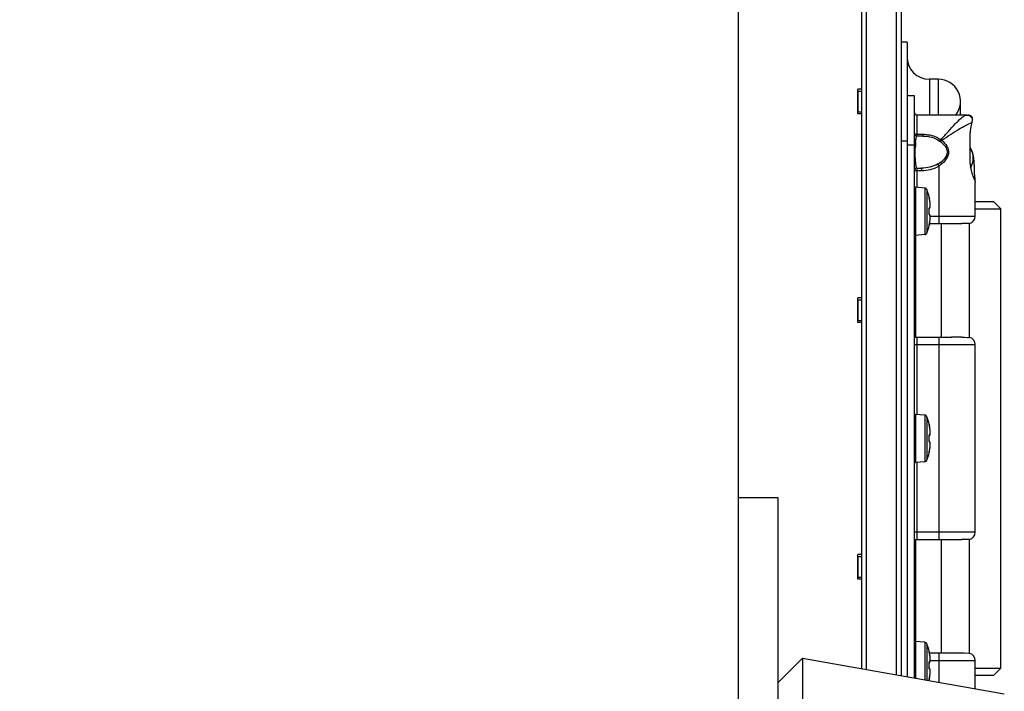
# Model space of a CAD drawing. Header units: millimetres. Extents: x 0 to 420, y 0 to 297.
# Tile 11 of 56: x 134 to 148, y 78 to 88. Entities that reach past the tile are written whole.
import ezdxf

# ---------------------------------------------------------------- set-up
doc = ezdxf.new("R2010")
doc.units = ezdxf.units.MM
doc.header["$LTSCALE"] = 23.1
doc.layers.get('0').update_dxf_attribs({"linetype": 'CONTINUOUS'})
for name, color, linetype in [('02___PRT_ALL_AXES', 7, 'CONTINUOUS'), ('AXES', 7, 'CONTINUOUS'), ('DIM_PILOTEES', 7, 'CONTINUOUS')]:
    doc.layers.add(name, color=color, linetype=linetype)
doc.styles.get("Standard").update_dxf_attribs({"font": 'txt', "width": 0.7})
doc.dimstyles.new('DIMSTYLE_1', dxfattribs={"dimtxt": 2.5, "dimasz": 3.5, "dimexe": 2, "dimexo": 0, "dimtad": 1, "dimlfac": 14.285714, "dimdsep": 46, "dimtxsty": 'Standard', "dimblk": '_FILLED', "dimblk1": '_FILLED', "dimblk2": '_FILLED', "dimcen": 0.09, "dimazin": 2, "dimtp": 0.8, "dimtm": 0.8, "dimtfac": 1, "dimtofl": 0, "dimtmove": 0, "dimatfit": 3, "dimldrblk": '_FILLED', "dimfxl": 0, "dimtolj": 1, "dimarcsym": 0})
doc.dimstyles.new('DIMSTYLE_2', dxfattribs={"dimtxt": 2.5, "dimasz": 3.5, "dimexe": 2, "dimexo": 0, "dimtad": 1, "dimlfac": 14.285714, "dimdsep": 46, "dimtxsty": 'Standard', "dimblk": '_FILLED', "dimblk1": '_FILLED', "dimblk2": '_FILLED', "dimcen": 0.09, "dimazin": 2, "dimtp": 1.2, "dimtm": 1.2, "dimtfac": 1, "dimtofl": 0, "dimtmove": 0, "dimatfit": 3, "dimldrblk": '_FILLED', "dimfxl": 0, "dimtolj": 1, "dimarcsym": 0})

# ---------------------------------------------------------------- blocks, each defined once
blk = doc.blocks.new('_FILLED')
at = {"color": 0, "linetype": 'ByBlock'}
blk.add_solid([(0, 0), (-1, 0.1429), (-1, -0.1429)], dxfattribs=at)
blk = doc.blocks.new('*D1')
at = {"layer": 'DIM_PILOTEES', "color": 2, "linetype": 'Continuous'}
for p, q in [((108.182, 123.596), (159.01, 123.596)), ((157.01, 123.596), (157.01, 97.906)), ((157.01, 72.216), (157.01, 97.906)), ((108.182, 72.216), (159.01, 72.216))]:
    blk.add_line(p, q, dxfattribs=at)
at = {"layer": 'DIM_PILOTEES', "color": 2, "linetype": 'Continuous', "xscale": 3.5, "yscale": 3.5, "zscale": 3.5}
for p, rotation in [((157.01, 123.596), 90), ((157.01, 72.216), 270)]:
    blk.add_blockref('_FILLED', p, dxfattribs=dict(at, rotation=rotation))
at = {"layer": 'DIM_PILOTEES', "color": 2, "linetype": 'Continuous', "insert": (153.885, 97.906), "char_height": 2.5, "width": 8.57143, "attachment_point": 2, "rotation": 90, "line_spacing_factor": 0.9}
blk.add_mtext('{\\ftxt;\\W0.0001;\\H0.0001;\\~}{\\ftxt;\\W2.2857142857;\\H2.5; }{\\ftxt;\\W0.0001;\\H0.0001;\\~}', dxfattribs=at)
blk = doc.blocks.new('*D2')
at = {"layer": 'DIM_PILOTEES', "color": 2, "linetype": 'Continuous'}
for p, q in [((72.622, 97.906), (72.622, 58.168)), ((143.742, 97.906), (143.742, 58.168)), ((72.622, 60.168), (108.182, 60.168)), ((143.742, 60.168), (108.182, 60.168))]:
    blk.add_line(p, q, dxfattribs=at)
at = {"layer": 'DIM_PILOTEES', "color": 2, "linetype": 'Continuous', "xscale": 3.5, "yscale": 3.5, "zscale": 3.5, "rotation": 180}
blk.add_blockref('_FILLED', (72.622, 60.168), dxfattribs=at)
at = {"layer": 'DIM_PILOTEES', "color": 2, "linetype": 'Continuous', "xscale": 3.5, "yscale": 3.5, "zscale": 3.5}
blk.add_blockref('_FILLED', (143.742, 60.168), dxfattribs=at)
at = {"layer": 'DIM_PILOTEES', "color": 2, "linetype": 'Continuous', "insert": (108.182, 63.293), "char_height": 2.5, "width": 10.17857, "attachment_point": 2, "line_spacing_factor": 0.9}
blk.add_mtext('{\\ftxt;\\W0.0001;\\H0.0001;\\~}{\\ftxt;\\W2.7142857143;\\H2.5; }{\\ftxt;\\W0.0001;\\H0.0001;\\~}', dxfattribs=at)
blk = doc.blocks.new('*D3')
at = {"layer": 'DIM_PILOTEES', "color": 2, "linetype": 'Continuous'}
for p, q in [((143.742, 125.906), (167.635, 125.906)), ((165.635, 125.906), (165.635, 97.906)), ((165.635, 69.906), (165.635, 97.906)), ((143.742, 69.906), (167.635, 69.906))]:
    blk.add_line(p, q, dxfattribs=at)
at = {"layer": 'DIM_PILOTEES', "color": 2, "linetype": 'Continuous', "xscale": 3.5, "yscale": 3.5, "zscale": 3.5}
for p, rotation in [((165.635, 125.906), 90), ((165.635, 69.906), 270)]:
    blk.add_blockref('_FILLED', p, dxfattribs=dict(at, rotation=rotation))
at = {"layer": 'DIM_PILOTEES', "color": 2, "linetype": 'Continuous', "insert": (162.51, 97.906), "char_height": 2.5, "width": 8.83929, "attachment_point": 2, "rotation": 90, "line_spacing_factor": 0.9}
blk.add_mtext('{\\ftxt;\\W0.0001;\\H0.0001;\\~}{\\ftxt;\\W2.3571428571;\\H2.5; }{\\ftxt;\\W0.0001;\\H0.0001;\\~}', dxfattribs=at)

msp = doc.modelspace()

# ---------------------------------------------------------------- linework, layer by layer
at = {"color": 7, "linetype": 'Continuous'}
for p, q in [((145.98153, 117.49725), (145.98153, 78.31436)), ((146.05153, 117.50969), (146.05153, 78.30192)), ((145.49153, 78.40147), (145.49153, 117.41014)), ((145.56153, 78.38903), (145.56153, 117.42258)), ((145.43553, 86.58832), (145.43553, 86.29432)), ((146.13553, 85.82182), (146.13553, 78.28698)), ((146.38689, 85.21401), (146.25575, 85.22549)), ((146.25575, 85.22549), (146.25575, 84.54215)), ((146.38689, 85.21401), (146.38689, 84.55362)), ((146.41668, 85.19125), (146.41668, 84.57639)), ((146.44791, 85.08459), (146.44862, 85.08436)), ((146.44841, 85.08051), (146.44804, 85.08299)), ((146.44841, 85.0804), (146.45057, 85.06961)), ((146.44914, 85.07658), (146.44883, 85.07818)), ((146.44949, 85.07482), (146.44914, 85.07658)), ((146.44988, 85.07291), (146.44949, 85.07482)), ((146.4503, 85.07091), (146.44988, 85.07291)), ((146.45059, 85.06958), (146.4503, 85.07091)), ((146.44799, 84.92761), (146.44786, 84.92368)), ((146.44786, 84.84752), (146.44807, 84.84264)), ((146.44791, 84.921), (146.44809, 84.92098)), ((146.44791, 84.8502), (146.44809, 84.85018)), ((146.44953, 84.92542), (146.44806, 84.92454)), ((146.44806, 84.92452), (146.44945, 84.92482)), ((146.44808, 84.92158), (146.4482, 84.9238)), ((146.44808, 84.84607), (146.44809, 84.84665)), ((146.44809, 84.84665), (146.44826, 84.85126)), ((146.4482, 84.9238), (146.44828, 84.92456)), ((146.44823, 84.92755), (146.44984, 84.9279)), ((146.4488, 84.88205), (146.44879, 84.88382)), ((146.44879, 84.87762), (146.4488, 84.88205)), ((146.46318, 84.97128), (146.46317, 84.97167)), ((146.45056, 84.69885), (146.44842, 84.68811)), ((146.44864, 84.68842), (146.45025, 84.69647)), ((146.44964, 84.69444), (146.45001, 84.69622)), ((146.45025, 84.69647), (146.45059, 84.69806)), ((146.45059, 84.69806), (146.45042, 84.698)), ((146.44862, 84.68328), (146.44791, 84.68368)), ((146.44804, 84.68536), (146.44832, 84.68739)), ((146.44841, 84.68713), (146.44832, 84.68739)), ((146.44841, 84.68713), (146.44864, 84.68842)), ((146.44853, 84.68859), (146.44875, 84.68983)), ((146.44875, 84.68983), (146.44901, 84.69122)), ((146.44901, 84.69122), (146.44931, 84.69277)), ((146.44931, 84.69277), (146.44964, 84.69444)), ((146.38689, 84.55362), (146.25575, 84.54215)), ((145.43553, 83.63082), (145.43553, 83.33682)), ((146.38689, 81.99401), (146.25575, 82.00549)), ((146.25575, 82.00549), (146.25575, 81.32215)), ((146.38689, 81.99401), (146.38689, 81.33362)), ((146.41668, 81.97125), (146.41668, 81.35639)), ((146.44791, 81.86459), (146.44862, 81.86436)), ((146.44841, 81.86051), (146.44804, 81.86299)), ((146.44841, 81.8604), (146.45057, 81.84961)), ((146.44914, 81.85658), (146.44883, 81.85818)), ((146.44949, 81.85482), (146.44914, 81.85658)), ((146.44988, 81.85291), (146.44949, 81.85482)), ((146.4503, 81.85091), (146.44988, 81.85291)), ((146.45059, 81.84958), (146.4503, 81.85091)), ((146.44799, 81.70761), (146.44786, 81.70368)), ((146.44786, 81.62752), (146.44807, 81.62264)), ((146.44791, 81.701), (146.44809, 81.70098)), ((146.44791, 81.6302), (146.44809, 81.63018)), ((146.44953, 81.70542), (146.44806, 81.70454)), ((146.44806, 81.70452), (146.44945, 81.70482)), ((146.44808, 81.70158), (146.4482, 81.7038)), ((146.44808, 81.62607), (146.44809, 81.62665)), ((146.44809, 81.62665), (146.44826, 81.63126)), ((146.4482, 81.7038), (146.44828, 81.70456)), ((146.44823, 81.70755), (146.44984, 81.7079)), ((146.4488, 81.66205), (146.44879, 81.66382)), ((146.44879, 81.65762), (146.4488, 81.66205)), ((146.46318, 81.75128), (146.46317, 81.75167)), ((146.44862, 81.46328), (146.44791, 81.46368)), ((146.44804, 81.46536), (146.44832, 81.46739)), ((146.44841, 81.46713), (146.44832, 81.46739)), ((146.44841, 81.46713), (146.44864, 81.46842)), ((146.45056, 81.47885), (146.44842, 81.46811)), ((146.44853, 81.46859), (146.44875, 81.46983)), ((146.44864, 81.46842), (146.45025, 81.47647)), ((146.44875, 81.46983), (146.44901, 81.47122)), ((146.44901, 81.47122), (146.44931, 81.47277)), ((146.44931, 81.47277), (146.44964, 81.47444)), ((146.44964, 81.47444), (146.45001, 81.47622)), ((146.45025, 81.47647), (146.45059, 81.47806)), ((146.45059, 81.47806), (146.45042, 81.478)), ((146.38689, 81.33362), (146.25575, 81.32215)), ((143.74153, 80.8258), (144.30153, 80.8258)), ((143.74153, 80.8258), (143.74153, 73.9658)), ((144.30153, 80.8258), (144.30153, 73.87263)), ((145.43553, 79.99082), (145.43553, 79.69682)), ((146.38689, 78.77401), (146.25575, 78.78549)), ((146.25575, 78.78549), (146.25575, 78.26561)), ((146.38689, 78.77401), (146.38689, 78.2423)), ((146.41668, 78.75125), (146.41668, 78.237)), ((146.44791, 78.64459), (146.44862, 78.64436)), ((146.44841, 78.64051), (146.44804, 78.64299)), ((146.44841, 78.6404), (146.45057, 78.62961)), ((146.44914, 78.63658), (146.44883, 78.63818)), ((146.44949, 78.63482), (146.44914, 78.63658)), ((146.44988, 78.63291), (146.44949, 78.63482)), ((146.4503, 78.63091), (146.44988, 78.63291)), ((146.45059, 78.62958), (146.4503, 78.63091)), ((144.30153, 78.2008), (144.65153, 78.5508)), ((144.65153, 78.5508), (147.51279, 78.04214)), ((144.65153, 78.5508), (144.65153, 74.3508)), ((146.44799, 78.48761), (146.44786, 78.48368)), ((146.44791, 78.481), (146.44809, 78.48098)), ((146.44953, 78.48542), (146.44806, 78.48454)), ((146.44806, 78.48452), (146.44945, 78.48482)), ((146.44808, 78.48158), (146.4482, 78.4838)), ((146.4482, 78.4838), (146.44828, 78.48456)), ((146.44823, 78.48755), (146.44984, 78.4879)), ((146.4488, 78.44205), (146.44879, 78.44382)), ((146.44879, 78.43762), (146.4488, 78.44205)), ((146.46318, 78.53128), (146.46317, 78.53167)), ((146.44786, 78.40752), (146.44807, 78.40264)), ((146.44791, 78.4102), (146.44809, 78.41018)), ((146.44808, 78.40607), (146.44809, 78.40665)), ((146.44809, 78.40665), (146.44826, 78.41126)), ((146.44862, 78.24328), (146.44791, 78.24368)), ((146.44804, 78.24536), (146.44832, 78.24739)), ((146.44841, 78.24713), (146.44832, 78.24739)), ((146.44841, 78.24713), (146.44864, 78.24842)), ((146.45056, 78.25885), (146.44842, 78.24811)), ((146.44853, 78.24859), (146.44875, 78.24983)), ((146.44864, 78.24842), (146.45025, 78.25647)), ((146.44875, 78.24983), (146.44901, 78.25122)), ((146.44901, 78.25122), (146.44931, 78.25277)), ((146.44931, 78.25277), (146.44964, 78.25444)), ((146.44964, 78.25444), (146.45001, 78.25622)), ((146.45025, 78.25647), (146.45059, 78.25806)), ((146.45059, 78.25806), (146.45042, 78.258))]:
    msp.add_line(p, q, dxfattribs=at)
at = {"color": 3, "linetype": 'Continuous'}
for p, q in [((146.13553, 87.28132), (146.05153, 87.28132)), ((146.13553, 87.28132), (146.13553, 85.82182)), ((146.57653, 86.75632), (146.45053, 86.75632)), ((146.45053, 86.75632), (146.45053, 86.24882)), ((146.57653, 86.75632), (146.57654, 86.66367)), ((146.57654, 86.66367), (146.57653, 86.44132)), ((146.24053, 86.52182), (146.13553, 86.52182)), ((146.24053, 78.26832), (146.24053, 86.52182)), ((146.57653, 86.44132), (146.57654, 86.24882)), ((146.89153, 86.24882), (146.89153, 86.44132)), ((146.9875, 86.24882), (146.27551, 86.24882)), ((146.27552, 86.24882), (146.27553, 86.14382)), ((146.27553, 86.14382), (146.27553, 86.14161)), ((146.27553, 86.14161), (146.27553, 85.97611)), ((146.27553, 85.97611), (146.35855, 85.97611)), ((146.27553, 85.97611), (146.27553, 85.95132)), ((146.35855, 85.97611), (146.35855, 85.95132)), ((147.02957, 85.56282), (147.02957, 85.99427)), ((146.05153, 85.88132), (146.13553, 85.88132)), ((146.24053, 85.82182), (146.13553, 85.82182)), ((146.35855, 85.95132), (146.27553, 85.95132)), ((146.61453, 85.8989), (146.61679, 85.90146)), ((146.56732, 85.55196), (146.58353, 85.52551)), ((146.24053, 85.46132), (146.34029, 85.46132)), ((146.27553, 85.49632), (146.34029, 85.49632)), ((146.27553, 85.49632), (146.27553, 85.22376)), ((146.34029, 85.49632), (146.34029, 85.46132)), ((146.58353, 85.52551), (146.58353, 84.81382)), ((147.09309, 85.35282), (147.08097, 85.35282)), ((147.09307, 85.36548), (147.09309, 85.32277)), ((147.10153, 84.81382), (147.10153, 85.29171)), ((147.10153, 85.02382), (147.35905, 85.02382)), ((147.35908, 85.02382), (147.46409, 84.91881)), ((147.10153, 84.91881), (147.46409, 84.91881)), ((147.46409, 78.40883), (147.46409, 84.91881)), ((146.45283, 84.70882), (146.76342, 84.70882)), ((146.4624, 84.81382), (147.10153, 84.81382)), ((146.58353, 84.81382), (146.58353, 84.70882)), ((146.61853, 84.70882), (146.61853, 83.09882)), ((146.91799, 84.70961), (146.91281, 84.70956)), ((147.01753, 84.71094), (146.91799, 84.70961)), ((147.01753, 83.0967), (147.01753, 84.71094)), ((146.25453, 84.54215), (146.25453, 83.09882)), ((146.24053, 83.09882), (146.76348, 83.09882)), ((146.27553, 83.09882), (146.27553, 82.00376)), ((146.58353, 83.09882), (146.58353, 80.22882)), ((146.91284, 83.09808), (146.91869, 83.09802)), ((146.91869, 83.09802), (146.94803, 83.09769)), ((146.91869, 83.09802), (147.01753, 83.0967)), ((146.24053, 82.99382), (147.10153, 82.99382)), ((147.10153, 80.33382), (147.10153, 82.99382)), ((146.27553, 81.32388), (146.27553, 80.22882)), ((147.10153, 80.33382), (146.24053, 80.33382)), ((147.01753, 80.23094), (146.91799, 80.22961)), ((147.01753, 78.6167), (147.01753, 80.23094)), ((146.24053, 80.22882), (146.76342, 80.22882)), ((146.25453, 80.22882), (146.25453, 78.78549)), ((146.61853, 80.22882), (146.61853, 78.61882)), ((146.91799, 80.22961), (146.91281, 80.22956)), ((146.76335, 78.61882), (146.45283, 78.61882)), ((146.58353, 78.61882), (146.58353, 78.51382)), ((146.91895, 78.61801), (146.91285, 78.61808)), ((146.9482, 78.61769), (146.91895, 78.61801)), ((147.01753, 78.6167), (146.91895, 78.61801)), ((147.00619, 78.61688), (146.9482, 78.61769)), ((146.4624, 78.51382), (147.10153, 78.51382)), ((146.58353, 78.51382), (146.58353, 78.20734)), ((147.10153, 78.11525), (147.10153, 78.51382)), ((147.10153, 78.40883), (147.46409, 78.40883)), ((147.35904, 78.30382), (147.10153, 78.30382)), ((147.35908, 78.30382), (147.46409, 78.40883))]:
    msp.add_line(p, q, dxfattribs=at)
at = {"color": 2, "linetype": 'Continuous'}
for p, q in [((145.43553, 86.58832), (145.49153, 86.58832)), ((145.43553, 86.29432), (145.49153, 86.29432)), ((145.43553, 83.63082), (145.49153, 83.63082)), ((145.43553, 83.33682), (145.49153, 83.33682)), ((145.43553, 79.99082), (145.49153, 79.99082)), ((145.43553, 79.69682), (145.49153, 79.69682))]:
    msp.add_line(p, q, dxfattribs=at)
at = {"color": 3, "linetype": 'Continuous'}
for points in [[(147.09307, 85.36548), (147.09286, 85.39676), (147.09244, 85.42702), (147.09182, 85.45607), (147.09101, 85.48376), (147.09003, 85.50989), (147.08889, 85.53443), (147.0876, 85.55724), (147.08619, 85.57828), (147.08464, 85.59766), (147.08295, 85.6155), (147.08109, 85.63215), (147.079, 85.64794), (147.07654, 85.66344), (147.07352, 85.67926), (147.06965, 85.69589), (147.06445, 85.71408), (147.05762, 85.73348), (147.04883, 85.75381), (147.03778, 85.77477), (147.02957, 85.78761)], [(147.01753, 84.71094), (146.972, 84.71025), (146.94734, 84.70994), (146.91799, 84.70961)], [(146.94803, 83.09769), (146.99213, 83.0971), (147.00624, 83.09688)], [(147.01753, 80.23094), (146.972, 80.23025), (146.94734, 80.22994), (146.91799, 80.22961)]]:
    msp.add_lwpolyline(points, dxfattribs=at)
at = {"color": 7, "linetype": 'Continuous'}
for points in [[(146.44841, 85.08051), (146.44874, 85.08183), (146.44877, 85.08341), (146.44862, 85.08436)], [(146.44883, 85.07818), (146.44858, 85.07959), (146.44846, 85.08021), (146.44841, 85.08051)], [(146.46317, 84.97295), (146.46291, 84.98207), (146.46233, 84.99182), (146.46145, 85.00214), (146.46026, 85.01294), (146.45879, 85.02416), (146.45703, 85.0357), (146.455, 85.04749), (146.45271, 85.05944), (146.45059, 85.06958)], [(146.44809, 84.92115), (146.44805, 84.9225), (146.44805, 84.9238), (146.44807, 84.92502), (146.44812, 84.92615), (146.44819, 84.92719)], [(146.44828, 84.84298), (146.44819, 84.84394), (146.44812, 84.84502), (146.44807, 84.8462), (146.44805, 84.84746), (146.44805, 84.8488), (146.44809, 84.85018)], [(146.4488, 84.88559), (146.44879, 84.89001), (146.44873, 84.89661), (146.44862, 84.9032), (146.44847, 84.90979), (146.44826, 84.91638), (146.44809, 84.92115)], [(146.44809, 84.85018), (146.44826, 84.85461), (146.44846, 84.8612), (146.44862, 84.86779), (146.44873, 84.87439)], [(146.44819, 84.92719), (146.44828, 84.92812), (146.44838, 84.92894), (146.44849, 84.92962), (146.4486, 84.93017), (146.4487, 84.93056), (146.44876, 84.93075)], [(146.44826, 84.85126), (146.44847, 84.85785), (146.44862, 84.86444), (146.44873, 84.87103)], [(146.45284, 84.84102), (146.44945, 84.84282), (146.44828, 84.84307)], [(146.44877, 84.84022), (146.44881, 84.84015), (146.44879, 84.8402), (146.44872, 84.84043), (146.44862, 84.84084), (146.4485, 84.84141), (146.44839, 84.84213), (146.44828, 84.84298)], [(146.44873, 84.87103), (146.44879, 84.88098), (146.4488, 84.88559)], [(146.44945, 84.92482), (146.45284, 84.92662), (146.45567, 84.9294), (146.45783, 84.93282), (146.45954, 84.93695), (146.46092, 84.94195), (146.46197, 84.94787), (146.46271, 84.9548), (146.46311, 84.96265), (146.46317, 84.97295)], [(146.44984, 84.9279), (146.45317, 84.92967), (146.45595, 84.9324), (146.45805, 84.93573), (146.45971, 84.93975), (146.46103, 84.94458), (146.46203, 84.9503), (146.46274, 84.95697), (146.46312, 84.96456)], [(146.45059, 84.69893), (146.4527, 84.70902), (146.45501, 84.72106), (146.45704, 84.73291), (146.4588, 84.74451), (146.46027, 84.75578), (146.46145, 84.76667), (146.46234, 84.77711), (146.46291, 84.78702), (146.46318, 84.79636), (146.46311, 84.80499), (146.46271, 84.81284), (146.46197, 84.81976), (146.46092, 84.82569), (146.45954, 84.83069), (146.45783, 84.83482), (146.45567, 84.83824), (146.45284, 84.84102)], [(146.45001, 84.69622), (146.45041, 84.69809), (146.45059, 84.69893)], [(146.45059, 84.69806), (146.45271, 84.7082), (146.455, 84.72015), (146.45703, 84.73194), (146.45879, 84.74348), (146.46026, 84.7547), (146.46145, 84.76551), (146.46233, 84.77583), (146.46291, 84.78558), (146.46317, 84.7947), (146.46317, 84.79597)], [(146.44832, 84.68739), (146.44835, 84.68752), (146.44843, 84.68803), (146.44853, 84.68859)], [(146.44862, 84.68327), (146.44877, 84.68422), (146.44874, 84.68581), (146.44841, 84.68713)], [(146.44841, 81.86051), (146.44874, 81.86183), (146.44877, 81.86341), (146.44862, 81.86436)], [(146.44883, 81.85818), (146.44858, 81.85959), (146.44846, 81.86021), (146.44841, 81.86051)], [(146.46317, 81.75295), (146.46291, 81.76207), (146.46233, 81.77182), (146.46145, 81.78214), (146.46026, 81.79294), (146.45879, 81.80416), (146.45703, 81.8157), (146.455, 81.82749), (146.45271, 81.83944), (146.45059, 81.84958)], [(146.44809, 81.70115), (146.44805, 81.7025), (146.44805, 81.7038), (146.44807, 81.70502), (146.44812, 81.70615), (146.44819, 81.70719)], [(146.44828, 81.62298), (146.44819, 81.62394), (146.44812, 81.62502), (146.44807, 81.6262), (146.44805, 81.62746), (146.44805, 81.6288), (146.44809, 81.63018)], [(146.4488, 81.66559), (146.44879, 81.67001), (146.44873, 81.67661), (146.44862, 81.6832), (146.44847, 81.68979), (146.44826, 81.69638), (146.44809, 81.70115)], [(146.44809, 81.63018), (146.44826, 81.63461), (146.44846, 81.6412), (146.44862, 81.64779), (146.44873, 81.65439)], [(146.44819, 81.70719), (146.44828, 81.70812), (146.44838, 81.70894), (146.44849, 81.70962), (146.4486, 81.71017), (146.4487, 81.71056), (146.44876, 81.71075)], [(146.44826, 81.63126), (146.44847, 81.63785), (146.44862, 81.64444), (146.44873, 81.65103)], [(146.44873, 81.65103), (146.44879, 81.66098), (146.4488, 81.66559)], [(146.44945, 81.70482), (146.45284, 81.70662), (146.45567, 81.7094), (146.45783, 81.71282), (146.45954, 81.71695), (146.46092, 81.72195), (146.46197, 81.72787), (146.46271, 81.7348), (146.46311, 81.74265), (146.46317, 81.75295)], [(146.44984, 81.7079), (146.45317, 81.70967), (146.45595, 81.7124), (146.45805, 81.71573), (146.45971, 81.71975), (146.46103, 81.72458), (146.46203, 81.7303), (146.46274, 81.73697), (146.46312, 81.74456)], [(146.45284, 81.62102), (146.44945, 81.62282), (146.44828, 81.62307)], [(146.44877, 81.62022), (146.44881, 81.62015), (146.44879, 81.6202), (146.44872, 81.62043), (146.44862, 81.62084), (146.4485, 81.62141), (146.44839, 81.62213), (146.44828, 81.62298)], [(146.45059, 81.47893), (146.4527, 81.48902), (146.45501, 81.50106), (146.45704, 81.51291), (146.4588, 81.52451), (146.46027, 81.53578), (146.46145, 81.54667), (146.46234, 81.55711), (146.46291, 81.56702), (146.46318, 81.57636), (146.46311, 81.58499), (146.46271, 81.59284), (146.46197, 81.59976), (146.46092, 81.60569), (146.45954, 81.61069), (146.45783, 81.61482), (146.45567, 81.61824), (146.45284, 81.62102)], [(146.45059, 81.47806), (146.45271, 81.4882), (146.455, 81.50015), (146.45703, 81.51194), (146.45879, 81.52348), (146.46026, 81.5347), (146.46145, 81.54551), (146.46233, 81.55583), (146.46291, 81.56558), (146.46317, 81.5747), (146.46317, 81.57597)], [(146.44832, 81.46739), (146.44835, 81.46752), (146.44843, 81.46803), (146.44853, 81.46859)], [(146.44862, 81.46327), (146.44877, 81.46422), (146.44874, 81.46581), (146.44841, 81.46713)], [(146.45001, 81.47622), (146.45041, 81.47809), (146.45059, 81.47893)], [(146.44841, 78.64051), (146.44874, 78.64183), (146.44877, 78.64341), (146.44862, 78.64436)], [(146.44883, 78.63818), (146.44858, 78.63959), (146.44846, 78.64021), (146.44841, 78.64051)], [(146.46317, 78.53295), (146.46291, 78.54207), (146.46233, 78.55182), (146.46145, 78.56214), (146.46026, 78.57294), (146.45879, 78.58416), (146.45703, 78.5957), (146.455, 78.60749), (146.45271, 78.61944), (146.45059, 78.62958)], [(146.44809, 78.48115), (146.44805, 78.4825), (146.44805, 78.4838), (146.44807, 78.48502), (146.44812, 78.48615), (146.44819, 78.48719)], [(146.4488, 78.44559), (146.44879, 78.45001), (146.44873, 78.45661), (146.44862, 78.4632), (146.44847, 78.46979), (146.44826, 78.47638), (146.44809, 78.48115)], [(146.44809, 78.41018), (146.44826, 78.41461), (146.44846, 78.4212), (146.44862, 78.42779), (146.44873, 78.43439)], [(146.44819, 78.48719), (146.44828, 78.48812), (146.44838, 78.48894), (146.44849, 78.48962), (146.4486, 78.49017), (146.4487, 78.49056), (146.44876, 78.49075)], [(146.44826, 78.41126), (146.44847, 78.41785), (146.44862, 78.42444), (146.44873, 78.43103)], [(146.44873, 78.43103), (146.44879, 78.44098), (146.4488, 78.44559)], [(146.44945, 78.48482), (146.45284, 78.48662), (146.45567, 78.4894), (146.45783, 78.49282), (146.45954, 78.49695), (146.46092, 78.50195), (146.46197, 78.50787), (146.46271, 78.5148), (146.46311, 78.52265), (146.46317, 78.53295)], [(146.44984, 78.4879), (146.45317, 78.48967), (146.45595, 78.4924), (146.45805, 78.49573), (146.45971, 78.49975), (146.46103, 78.50458), (146.46203, 78.5103), (146.46274, 78.51697), (146.46312, 78.52456)], [(146.44828, 78.40298), (146.44819, 78.40394), (146.44812, 78.40502), (146.44807, 78.4062), (146.44805, 78.40746), (146.44805, 78.4088), (146.44809, 78.41018)], [(146.45284, 78.40102), (146.44945, 78.40282), (146.44828, 78.40307)], [(146.44877, 78.40022), (146.44881, 78.40015), (146.44879, 78.4002), (146.44872, 78.40043), (146.44862, 78.40084), (146.4485, 78.40141), (146.44839, 78.40213), (146.44828, 78.40298)], [(146.45059, 78.25893), (146.4527, 78.26902), (146.45501, 78.28106), (146.45704, 78.29291), (146.4588, 78.30451), (146.46027, 78.31578), (146.46145, 78.32667), (146.46234, 78.33711), (146.46291, 78.34702), (146.46318, 78.35636), (146.46311, 78.36499), (146.46271, 78.37284), (146.46197, 78.37976), (146.46092, 78.38569), (146.45954, 78.39069), (146.45783, 78.39482), (146.45567, 78.39824), (146.45284, 78.40102)], [(146.45059, 78.25806), (146.45271, 78.2682), (146.455, 78.28015), (146.45703, 78.29194), (146.45879, 78.30348), (146.46026, 78.3147), (146.46145, 78.32551), (146.46233, 78.33583), (146.46291, 78.34558), (146.46317, 78.3547), (146.46317, 78.35597)], [(146.44832, 78.24739), (146.44835, 78.24752), (146.44843, 78.24803), (146.44853, 78.24859)], [(146.44862, 78.24327), (146.44877, 78.24422), (146.44874, 78.24581), (146.44841, 78.24713)], [(146.45001, 78.25622), (146.45041, 78.25809), (146.45059, 78.25893)]]:
    msp.add_lwpolyline(points, dxfattribs=at)
at = {"color": 3, "linetype": 'Continuous'}
for centre, radius, start, end in [((146.45053, 87.07132), 0.315, 180, 270), ((146.57653, 86.44132), 0.315, 322.31973, 90), ((146.27553, 86.28382), 0.035, 180, 269.982877), ((146.97223, 86.15048), 0.09902, 48.798123, 56.8309), ((146.82461, 86.20662), 0.2389, 356.401889, 359.193565), ((146.27553, 85.98632), 0.035, 179.999315, 269.999934), ((147.86678, 85.73806), 1.61575, 176.90074, 177.636506), ((147.50851, 85.75855), 1.25691, 175.172892, 176.950108), ((146.87953, 86.25642), 0.44502, 233.453109, 235.152765), ((145.32249, 84.8269), 1.68223, 39.247263, 39.700252), ((146.79185, 85.63631), 0.28064, 342.513964, 31.867574), ((146.79116, 85.63664), 0.2814, 330.232663, 342.492509), ((146.27553, 85.46132), 0.035, 89.999546, 180.000692), ((146.7621, 100.00901), 15.30019, 270.00493, 270.564386), ((146.99653, 84.81382), 0.105, 281.536959, 360), ((146.76276, 67.93186), 15.16696, 89.433034, 89.997294), ((146.99653, 82.99382), 0.105, 0, 78.463041), ((146.99653, 80.33382), 0.105, 281.536959, 360), ((146.7621, 95.52901), 15.30019, 270.00493, 270.564386), ((146.76208, 63.32323), 15.29559, 89.435211, 89.995246), ((146.99653, 78.51382), 0.105, 0, 78.463041)]:
    msp.add_arc(centre, radius, start, end, dxfattribs=at)
at = {"color": 7, "linetype": 'Continuous'}
for centre, radius, start, end in [((146.25453, 85.21154), 0.014, 85, 180), ((146.38384, 85.17915), 0.035, 20.231721, 85), ((145.58253, 84.88382), 0.889, 13.037184, 20.231721), ((146.44104, 85.083), 0.00705, 358.137264, 12.967176), ((145.81262, 84.93065), 0.65291, 11.031075, 12.288108), ((145.8201, 84.93211), 0.64529, 10.537476, 11.031532), ((145.82713, 84.93341), 0.63814, 10.090261, 10.537371), ((145.83873, 84.93547), 0.62636, 9.449361, 10.091242), ((145.85582, 84.93831), 0.60904, 8.911591, 9.449182), ((145.87456, 84.94125), 0.59007, 8.3612, 8.911997), ((145.89744, 84.94461), 0.56694, 7.806987, 8.361537), ((145.92354, 84.94818), 0.5406, 7.168876, 7.807864), ((145.95398, 84.952), 0.50992, 6.525571, 7.169325), ((145.98342, 84.95538), 0.48029, 5.95764, 6.525008), ((146.01983, 84.95914), 0.44368, 5.068788, 5.962316), ((146.05048, 84.9619), 0.41291, 4.700408, 5.062615), ((146.51388, 84.92365), 0.06603, 179.975886, 182.301008), ((146.51342, 84.84755), 0.06556, 178.432576, 180.027149), ((146.51533, 84.84751), 0.06747, 177.712587, 178.438364), ((145.56152, 84.8856), 0.8871, 359.808602, 2.286795), ((145.56141, 84.8856), 0.88721, 357.713324, 359.808701), ((145.82261, 84.83584), 0.64272, 347.693717, 349.036061), ((145.82978, 84.83446), 0.63541, 349.035606, 349.49435), ((145.83591, 84.83332), 0.62918, 349.494395, 349.987415), ((145.84441, 84.83182), 0.62055, 349.987142, 350.480638), ((145.85959, 84.82929), 0.60516, 350.479423, 351.174288), ((145.87898, 84.82628), 0.58554, 351.174686, 351.726431), ((145.89936, 84.82331), 0.56494, 351.726334, 352.240033), ((145.92124, 84.82033), 0.54287, 352.239909, 352.764331), ((145.95111, 84.81657), 0.51275, 352.760799, 353.597613), ((145.98019, 84.81327), 0.48349, 353.601666, 353.992098), ((146.01722, 84.80947), 0.44626, 353.980895, 355.158185), ((146.05091, 84.80652), 0.41244, 355.170209, 355.387774), ((146.38384, 84.58849), 0.035, 275, 339.768279), ((145.58253, 84.88382), 0.889, 339.768279, 346.962816), ((146.44103, 84.68526), 0.00706, 347.052245, 2.44375), ((146.44111, 84.68526), 0.00699, 2.445799, 6.329652), ((146.5238, 84.67472), 0.07655, 170.447851, 171.573484), ((146.56513, 84.66788), 0.11844, 170.164755, 170.504842), ((146.25453, 84.5561), 0.014, 180, 275), ((146.25453, 81.99154), 0.014, 85, 180), ((146.38384, 81.95915), 0.035, 20.231721, 85), ((145.58253, 81.66382), 0.889, 13.037184, 20.231721), ((146.44104, 81.863), 0.00705, 358.137264, 12.967176), ((145.81262, 81.71065), 0.65291, 11.031075, 12.288108), ((145.8201, 81.71211), 0.64529, 10.537476, 11.031532), ((145.82713, 81.71341), 0.63814, 10.090261, 10.537371), ((145.83873, 81.71547), 0.62636, 9.449361, 10.091242), ((145.85582, 81.71831), 0.60904, 8.911591, 9.449182), ((145.87456, 81.72125), 0.59007, 8.3612, 8.911997), ((145.89744, 81.72461), 0.56694, 7.806987, 8.361537), ((145.92354, 81.72818), 0.5406, 7.168876, 7.807864), ((145.95398, 81.732), 0.50992, 6.525571, 7.169325), ((145.98342, 81.73538), 0.48029, 5.95764, 6.525008), ((146.01983, 81.73914), 0.44368, 5.068788, 5.962316), ((146.05048, 81.7419), 0.41291, 4.700408, 5.062615), ((146.51388, 81.70365), 0.06603, 179.975886, 182.301008), ((146.51342, 81.62755), 0.06556, 178.432576, 180.027149), ((146.51533, 81.62751), 0.06747, 177.712587, 178.438364), ((145.56152, 81.6656), 0.8871, 359.808602, 2.286795), ((145.56141, 81.6656), 0.88721, 357.713324, 359.808701), ((145.82261, 81.61584), 0.64272, 347.693717, 349.036061), ((145.82978, 81.61446), 0.63541, 349.035606, 349.49435), ((145.83591, 81.61332), 0.62918, 349.494395, 349.987415), ((145.84441, 81.61182), 0.62055, 349.987142, 350.480638), ((145.85959, 81.60929), 0.60516, 350.479423, 351.174288), ((145.87898, 81.60628), 0.58554, 351.174686, 351.726431), ((145.89936, 81.60331), 0.56494, 351.726334, 352.240033), ((145.92124, 81.60033), 0.54287, 352.239909, 352.764331), ((145.95111, 81.59657), 0.51275, 352.760799, 353.597613), ((145.98019, 81.59327), 0.48349, 353.601666, 353.992098), ((146.01722, 81.58947), 0.44626, 353.980895, 355.158185), ((146.05091, 81.58652), 0.41244, 355.170209, 355.387774), ((146.38384, 81.36849), 0.035, 275, 339.768279), ((145.58253, 81.66382), 0.889, 339.768279, 346.962816), ((146.44103, 81.46526), 0.00706, 347.052245, 2.44375), ((146.44111, 81.46526), 0.00699, 2.445799, 6.329652), ((146.5238, 81.45472), 0.07655, 170.447851, 171.573484), ((146.56513, 81.44788), 0.11844, 170.164755, 170.504842), ((146.25453, 81.3361), 0.014, 180, 275), ((146.25453, 78.77154), 0.014, 85, 180), ((146.38384, 78.73915), 0.035, 20.231721, 85), ((145.58253, 78.44382), 0.889, 13.037184, 20.231721), ((146.44104, 78.643), 0.00705, 358.137264, 12.967176), ((145.81262, 78.49065), 0.65291, 11.031075, 12.288108), ((145.8201, 78.49211), 0.64529, 10.537476, 11.031532), ((145.82713, 78.49341), 0.63814, 10.090261, 10.537371), ((145.83873, 78.49547), 0.62636, 9.449361, 10.091242), ((145.85582, 78.49831), 0.60904, 8.911591, 9.449182), ((145.87456, 78.50125), 0.59007, 8.3612, 8.911997), ((145.89744, 78.50461), 0.56694, 7.806987, 8.361537), ((145.92354, 78.50818), 0.5406, 7.168876, 7.807864), ((145.95398, 78.512), 0.50992, 6.525571, 7.169325), ((145.98342, 78.51538), 0.48029, 5.95764, 6.525008), ((146.01983, 78.51914), 0.44368, 5.068788, 5.962316), ((146.05048, 78.5219), 0.41291, 4.700408, 5.062615), ((146.51388, 78.48365), 0.06603, 179.975886, 182.301008), ((145.56152, 78.4456), 0.8871, 359.808602, 2.286795), ((145.56141, 78.4456), 0.88721, 357.713324, 359.808701), ((146.51342, 78.40755), 0.06556, 178.432576, 180.027149), ((146.51533, 78.40751), 0.06747, 177.712587, 178.438364), ((145.82978, 78.39446), 0.63541, 349.035606, 349.49435), ((145.83591, 78.39332), 0.62918, 349.494395, 349.987415), ((145.84441, 78.39182), 0.62055, 349.987142, 350.480638), ((145.85959, 78.38929), 0.60516, 350.479423, 351.174288), ((145.87898, 78.38628), 0.58554, 351.174686, 351.726431), ((145.89936, 78.38331), 0.56494, 351.726334, 352.240033), ((145.92124, 78.38033), 0.54287, 352.239909, 352.764331), ((145.95111, 78.37657), 0.51275, 352.760799, 353.597613), ((145.98019, 78.37327), 0.48349, 353.601666, 353.992098), ((146.01722, 78.36947), 0.44626, 353.980895, 355.158185), ((146.05091, 78.36652), 0.41244, 355.170209, 355.387774), ((145.58253, 78.44382), 0.889, 346.202945, 346.962816), ((146.44103, 78.24526), 0.00706, 347.052245, 2.44375), ((146.44111, 78.24526), 0.00699, 2.445799, 6.329652), ((146.5238, 78.23472), 0.07655, 170.447851, 171.573484), ((146.56513, 78.22788), 0.11844, 170.164755, 170.504842), ((145.82261, 78.39584), 0.64272, 347.693717, 349.036061)]:
    msp.add_arc(centre, radius, start, end, dxfattribs=at)
at = {"color": 3, "linetype": 'Continuous'}
for points, knots in [([(146.61679, 85.90146), (146.65134, 85.94), (146.71689, 86.01453), (146.81069, 86.11723), (146.88955, 86.19461), (146.9395, 86.2385), (146.96314, 86.2466)], [0, 0, 0, 0, 0.31651895, 0.60771682, 0.84717627, 1, 1, 1, 1]), ([(147.06348, 86.20325), (147.06364, 86.21332), (147.0437, 86.23621), (147.01911, 86.24536), (147.00324, 86.24768)], [0, 0, 0, 0, 0.38560352, 1, 1, 1, 1]), ([(146.62527, 85.89122), (146.66672, 85.91839), (146.74715, 85.97091), (146.86236, 86.04415), (146.96226, 86.10217), (147.02503, 86.13361), (147.05323, 86.14078)], [0, 0, 0, 0, 0.29954346, 0.5808271, 0.82410903, 1, 1, 1, 1]), ([(147.05323, 86.14078), (147.04985, 86.12975), (147.0366, 86.08202), (147.02957, 86.03229), (147.02957, 85.99427)], [0, 0, 0, 0, 0.23282514, 1, 1, 1, 1]), ([(147.05323, 86.14078), (147.05474, 86.14571), (147.0593, 86.16238), (147.06225, 86.17952), (147.06303, 86.19162)], [0, 0, 0, 0, 0.2983847, 1, 1, 1, 1]), ([(146.27553, 85.97611), (146.26722, 85.97611), (146.25684, 85.97683), (146.24053, 85.98214), (146.24053, 85.98632)], [0, 0, 0, 0, 0.6653628, 1, 1, 1, 1]), ([(146.35855, 85.97611), (146.42603, 85.97539), (146.51872, 85.95944), (146.59675, 85.91289), (146.61453, 85.8989)], [0, 0, 0, 0, 0.74895049, 1, 1, 1, 1]), ([(146.25607, 85.86431), (146.2572, 85.87759), (146.25935, 85.89964), (146.26437, 85.92781), (146.26811, 85.94291), (146.27312, 85.95132), (146.27553, 85.95132)], [0, 0, 0, 0, 0.44077661, 0.74090047, 0.92018926, 1, 1, 1, 1]), ([(146.56732, 85.55196), (146.59721, 85.56873), (146.65242, 85.60822), (146.708, 85.6805), (146.70756, 85.75177), (146.67556, 85.8138), (146.63676, 85.84913), (146.609, 85.86888)], [0, 0, 0, 0, 0.2511078, 0.49908016, 0.62506131, 0.75049276, 1, 1, 1, 1]), ([(146.62529, 85.8912), (146.65394, 85.86731), (146.69331, 85.82524), (146.72276, 85.75513), (146.7239, 85.67823), (146.67294, 85.5935), (146.61462, 85.54647), (146.58353, 85.52551)], [0, 0, 0, 0, 0.24950212, 0.37488002, 0.50075756, 0.74925769, 1, 1, 1, 1]), ([(146.59636, 85.87832), (146.59756, 85.87952), (146.60383, 85.88619), (146.60977, 85.89316), (146.61453, 85.8989)], [0, 0, 0, 0, 0.18538767, 1, 1, 1, 1]), ([(146.62525, 85.89119), (146.62358, 85.88906), (146.61799, 85.88175), (146.6125, 85.87435), (146.609, 85.86888)], [0, 0, 0, 0, 0.29412791, 1, 1, 1, 1]), ([(146.25678, 85.57535), (146.25536, 85.59051), (146.25009, 85.66683), (146.24987, 85.74349), (146.2524, 85.8047)], [0, 0, 0, 0, 0.19910688, 1, 1, 1, 1]), ([(146.27553, 85.49632), (146.27327, 85.49632), (146.26846, 85.50386), (146.262, 85.52878), (146.25868, 85.55511), (146.25678, 85.57535)], [0, 0, 0, 0, 0.08194405, 0.26235062, 1, 1, 1, 1]), ([(147.02957, 85.56282), (147.02957, 85.52932), (147.03808, 85.4674), (147.06573, 85.38921), (147.08835, 85.33393), (147.10153, 85.30326), (147.10153, 85.29171)], [0, 0, 0, 0, 0.35632015, 0.65715889, 0.87706023, 1, 1, 1, 1])]:
    msp.add_open_spline(points, degree=3, knots=knots, dxfattribs=at)
for points in [[(146.96314, 86.2466), (146.9668, 86.24786), (146.97066, 86.24882), (146.97453, 86.24882)], [(146.97453, 86.24881), (146.99257, 86.24881), (147.01129, 86.24322), (147.02641, 86.23337)], [(146.9875, 86.24882), (146.99271, 86.24882), (146.99811, 86.24878), (147.00306, 86.24714)], [(147.03746, 86.22499), (147.04801, 86.21577), (147.05693, 86.20423), (147.06303, 86.19162)], [(146.35855, 85.95132), (146.44147, 85.95132), (146.53098, 85.92931), (146.59636, 85.87832)], [(146.609, 85.86888), (146.60476, 85.87195), (146.60054, 85.87504), (146.59648, 85.87834)], [(146.56732, 85.55196), (146.49961, 85.5134), (146.41821, 85.49632), (146.34029, 85.49632)], [(146.34029, 85.46132), (146.42414, 85.46197), (146.51209, 85.4816), (146.58353, 85.52551)]]:
    msp.add_open_spline(points, degree=3, dxfattribs=at)
at = {"color": 7, "linetype": 'Continuous'}
for points, knots in [([(146.44791, 85.08459), (146.44782, 85.0846), (146.44791, 85.084), (146.44791, 85.08342), (146.44815, 85.08199), (146.44831, 85.08099), (146.44841, 85.0804)], [0, 0, 0, 0, 0.06427893, 0.25700977, 0.57310595, 1, 1, 1, 1]), ([(146.45059, 84.93514), (146.45168, 84.9347), (146.45431, 84.93434), (146.45775, 84.93711), (146.46001, 84.94195), (146.46174, 84.94886), (146.46281, 84.95791), (146.46342, 84.97378), (146.46275, 84.98663), (146.462, 84.99574)], [0, 0, 0, 0, 0.05289895, 0.10773313, 0.1839819, 0.28934289, 0.42539485, 0.59109274, 1, 1, 1, 1]), ([(146.45059, 84.93514), (146.44986, 84.93543), (146.4487, 84.93313), (146.44834, 84.9308), (146.44807, 84.92872), (146.44799, 84.92761)], [0, 0, 0, 0, 0.2832854, 0.59333476, 1, 1, 1, 1]), ([(146.44807, 84.84264), (146.44823, 84.84086), (146.44822, 84.83886), (146.44988, 84.83556), (146.45059, 84.83578)], [0, 0, 0, 0, 0.70845682, 1, 1, 1, 1]), ([(146.45225, 84.92914), (146.45206, 84.92874), (146.45133, 84.92738), (146.45038, 84.92612), (146.44953, 84.92542)], [0, 0, 0, 0, 0.28571018, 1, 1, 1, 1]), ([(146.46202, 84.77336), (146.46276, 84.78256), (146.46342, 84.79556), (146.4628, 84.81168), (146.46172, 84.82094), (146.45999, 84.82811), (146.45772, 84.83316), (146.45441, 84.83623), (146.45171, 84.83614), (146.45059, 84.83578)], [0, 0, 0, 0, 0.40497951, 0.57027214, 0.70696133, 0.81386608, 0.8921847, 0.94844228, 1, 1, 1, 1]), ([(146.44807, 84.68593), (146.44799, 84.68538), (146.44806, 84.68483), (146.44772, 84.68374), (146.44791, 84.68368)], [0, 0, 0, 0, 0.73359247, 1, 1, 1, 1]), ([(146.44791, 81.86459), (146.44782, 81.8646), (146.44791, 81.864), (146.44791, 81.86342), (146.44815, 81.86199), (146.44831, 81.86099), (146.44841, 81.8604)], [0, 0, 0, 0, 0.06427893, 0.25700977, 0.57310595, 1, 1, 1, 1]), ([(146.45059, 81.71514), (146.45168, 81.7147), (146.45431, 81.71434), (146.45775, 81.71711), (146.46001, 81.72195), (146.46174, 81.72886), (146.46281, 81.73791), (146.46342, 81.75378), (146.46275, 81.76663), (146.462, 81.77574)], [0, 0, 0, 0, 0.05289895, 0.10773313, 0.1839819, 0.28934289, 0.42539485, 0.59109274, 1, 1, 1, 1]), ([(146.45059, 81.71514), (146.44986, 81.71543), (146.4487, 81.71313), (146.44834, 81.7108), (146.44807, 81.70872), (146.44799, 81.70761)], [0, 0, 0, 0, 0.2832854, 0.59333476, 1, 1, 1, 1]), ([(146.45225, 81.70914), (146.45206, 81.70874), (146.45133, 81.70738), (146.45038, 81.70612), (146.44953, 81.70542)], [0, 0, 0, 0, 0.28571018, 1, 1, 1, 1]), ([(146.44807, 81.62264), (146.44823, 81.62086), (146.44822, 81.61886), (146.44988, 81.61556), (146.45059, 81.61578)], [0, 0, 0, 0, 0.70845682, 1, 1, 1, 1]), ([(146.46202, 81.55336), (146.46276, 81.56256), (146.46342, 81.57556), (146.4628, 81.59168), (146.46172, 81.60094), (146.45999, 81.60811), (146.45772, 81.61316), (146.45441, 81.61623), (146.45171, 81.61614), (146.45059, 81.61578)], [0, 0, 0, 0, 0.40497951, 0.57027214, 0.70696133, 0.81386608, 0.8921847, 0.94844228, 1, 1, 1, 1]), ([(146.44807, 81.46593), (146.44799, 81.46538), (146.44806, 81.46483), (146.44772, 81.46374), (146.44791, 81.46368)], [0, 0, 0, 0, 0.73359247, 1, 1, 1, 1]), ([(146.44791, 78.64459), (146.44782, 78.6446), (146.44791, 78.644), (146.44791, 78.64342), (146.44815, 78.64199), (146.44831, 78.64099), (146.44841, 78.6404)], [0, 0, 0, 0, 0.06427893, 0.25700977, 0.57310595, 1, 1, 1, 1]), ([(146.45059, 78.49514), (146.44986, 78.49543), (146.4487, 78.49313), (146.44834, 78.4908), (146.44807, 78.48872), (146.44799, 78.48761)], [0, 0, 0, 0, 0.2832854, 0.59333476, 1, 1, 1, 1]), ([(146.45225, 78.48914), (146.45206, 78.48874), (146.45133, 78.48738), (146.45038, 78.48612), (146.44953, 78.48542)], [0, 0, 0, 0, 0.28571018, 1, 1, 1, 1]), ([(146.45059, 78.49514), (146.45168, 78.4947), (146.45431, 78.49434), (146.45775, 78.49711), (146.46001, 78.50195), (146.46174, 78.50886), (146.46281, 78.51791), (146.46342, 78.53378), (146.46275, 78.54663), (146.462, 78.55574)], [0, 0, 0, 0, 0.05289895, 0.10773313, 0.1839819, 0.28934289, 0.42539485, 0.59109274, 1, 1, 1, 1]), ([(146.44807, 78.40264), (146.44823, 78.40086), (146.44822, 78.39886), (146.44988, 78.39556), (146.45059, 78.39578)], [0, 0, 0, 0, 0.70845682, 1, 1, 1, 1]), ([(146.46202, 78.33336), (146.46276, 78.34256), (146.46342, 78.35556), (146.4628, 78.37168), (146.46172, 78.38094), (146.45999, 78.38811), (146.45772, 78.39316), (146.45441, 78.39623), (146.45171, 78.39614), (146.45059, 78.39578)], [0, 0, 0, 0, 0.40497951, 0.57027214, 0.70696133, 0.81386608, 0.8921847, 0.94844228, 1, 1, 1, 1]), ([(146.44807, 78.24593), (146.44799, 78.24538), (146.44806, 78.24483), (146.44772, 78.24374), (146.44791, 78.24368)], [0, 0, 0, 0, 0.73359247, 1, 1, 1, 1])]:
    msp.add_open_spline(points, degree=3, knots=knots, dxfattribs=at)
for points in [[(146.45059, 84.93514), (146.45066, 84.93326), (146.44988, 84.93122), (146.44857, 84.92987)], [(146.45059, 84.83579), (146.45066, 84.83765), (146.4499, 84.83967), (146.44861, 84.84102)], [(146.45059, 81.71514), (146.45066, 81.71326), (146.44988, 81.71122), (146.44857, 81.70987)], [(146.45059, 81.61579), (146.45066, 81.61765), (146.4499, 81.61967), (146.44861, 81.62102)], [(146.45059, 78.49514), (146.45066, 78.49326), (146.44988, 78.49122), (146.44857, 78.48987)], [(146.45059, 78.39579), (146.45066, 78.39765), (146.4499, 78.39967), (146.44861, 78.40102)]]:
    msp.add_open_spline(points, degree=3, dxfattribs=at)
at = {"layer": '02___PRT_ALL_AXES', "color": 7, "linetype": 'Continuous'}
msp.add_line((143.74153, 121.8458), (143.74153, 73.9658), dxfattribs=at)
at = {"layer": 'AXES', "color": 7, "linetype": 'Continuous'}
for p, q in [((145.49153, 86.61632), (145.43553, 86.61632)), ((145.43553, 86.26632), (145.43553, 86.61632)), ((145.49153, 86.26632), (145.43553, 86.26632)), ((145.49153, 83.65882), (145.43553, 83.65882)), ((145.43553, 83.30882), (145.43553, 83.65882)), ((145.49153, 83.30882), (145.43553, 83.30882)), ((145.49153, 80.01882), (145.43553, 80.01882)), ((145.43553, 79.66882), (145.43553, 80.01882)), ((145.49153, 79.66882), (145.43553, 79.66882))]:
    msp.add_line(p, q, dxfattribs=at)

# ---------------------------------------------------------------- dimensions: what is measured, and where the dimension line sits
at = {"layer": 'DIM_PILOTEES', "color": 2, "linetype": 'Continuous'}
for base, p1, p2, text, picture, middle in [((165.63511, 69.9058), (143.74153, 125.9058), (143.74153, 69.9058), '{\\ftxt;\\W0.0001;\\H0.0001;\\~}{\\ftxt;\\W2.3571428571;\\H2.5; }{\\ftxt;\\W0.0001;\\H0.0001;\\~}', '*D3', (165.63511, 97.54866)), ((157.00958, 72.2158), (108.18153, 123.5958), (108.18153, 72.2158), '{\\ftxt;\\W0.0001;\\H0.0001;\\~}{\\ftxt;\\W2.2857142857;\\H2.5; }{\\ftxt;\\W0.0001;\\H0.0001;\\~}', '*D1', (157.00958, 97.54866))]:
    dim = msp.add_linear_dim(base=base, p1=p1, p2=p2, angle=270, text=text, dimstyle='DIMSTYLE_1', dxfattribs=at)
    dim.commit()
    dim.dimension.update_dxf_attribs({"geometry": picture, "text_midpoint": middle, "dimtype": 160})
dim = msp.add_linear_dim(base=(143.74153, 60.16752), p1=(72.62153, 97.9058), p2=(143.74153, 97.9058), text='{\\ftxt;\\W0.0001;\\H0.0001;\\~}{\\ftxt;\\W2.7142857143;\\H2.5; }{\\ftxt;\\W0.0001;\\H0.0001;\\~}', dimstyle='DIMSTYLE_2', dxfattribs=at)
dim.commit()
dim.dimension.update_dxf_attribs({"geometry": '*D2', "text_midpoint": (107.82439, 60.16752), "dimtype": 160})

doc.saveas('drawing.dxf')
